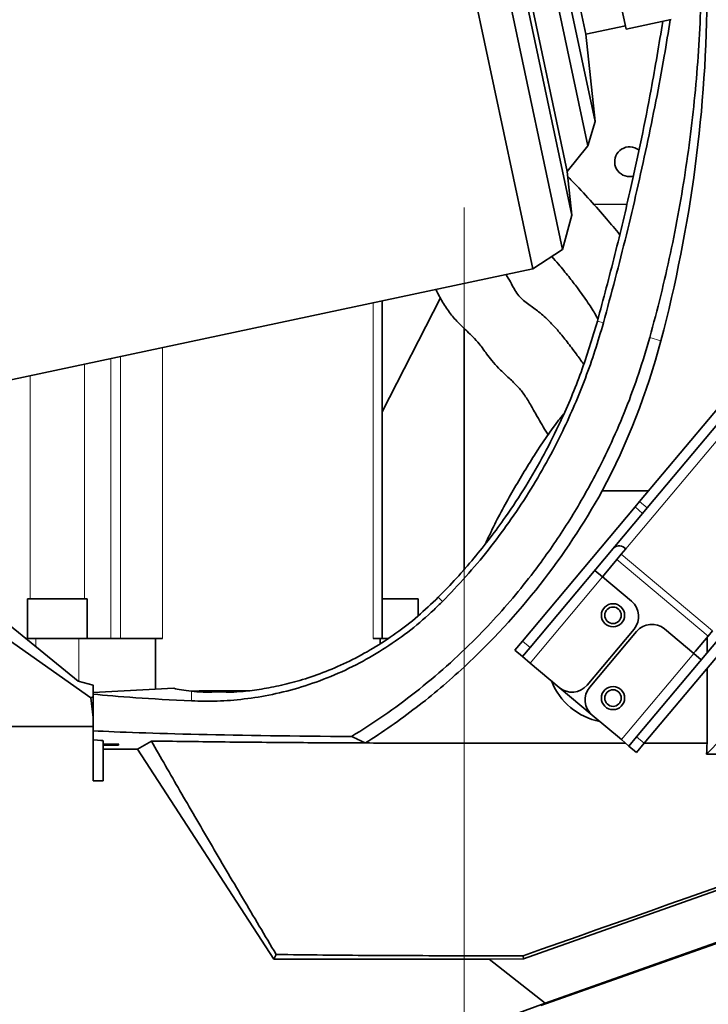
# Model space of a CAD drawing. Header units: millimetres. Extents: x 0 to 14900, y 0 to 10500.
# Tile 6 of 59: x 3304 to 3512, y 4868 to 5166. Entities that reach past the tile are written whole.
import ezdxf

# ---------------------------------------------------------------- set-up
doc = ezdxf.new("R2010")
doc.units = ezdxf.units.MM
doc.header["$LTSCALE"] = 25
doc.linetypes.add('CENTERX2', pattern=[20.32, 12.7, -2.54, 2.54, -2.54])
doc.styles.add('SLDTEXTSTYLE0', font='TXT', dxfattribs={"width": 0.605})
doc.dimstyles.new('SLDDIMSTYLE0', dxfattribs={"dimtxt": 87.5, "dimasz": 87.5, "dimexe": 0, "dimexo": 0.0625, "dimgap": 21.875, "dimtad": 1, "dimdec": 0, "dimrnd": 1e-09, "dimzin": 12, "dimdsep": 46, "dimtxsty": 'SLDTEXTSTYLE0', "dimsah": 1, "dimcen": 0.09, "dimadec": 0, "dimazin": 3, "dimtfac": 1, "dimtofl": 0, "dimtmove": 0, "dimatfit": 3, "dimfxl": 1, "dimfrac": 2, "dimtolj": 1, "dimtzin": 12, "dimarcsym": 0})

# ---------------------------------------------------------------- blocks, each defined once
blk = doc.blocks.new('_D')
at = {"color": 7, "linetype": 'Continuous', "lineweight": 0}
for p, q in [((1834, 5277.83), (1834, 3425.01)), ((3438.18, 4377.82), (3438.18, 3425.01)), ((1834, 3462.51), (3438.18, 3462.51))]:
    blk.add_line(p, q, dxfattribs=at)
at = {"color": 7, "linetype": 'Continuous', "lineweight": 18}
for points in [[(1834, 3462.51), (1921.5, 3450.01), (1921.5, 3475.01)], [(3438.18, 3462.51), (3350.68, 3475.01), (3350.68, 3450.01)]]:
    blk.add_solid(points, dxfattribs=at)
at = {"color": 7, "linetype": 'Continuous', "lineweight": 18, "insert": (2502.41, 3575.3), "char_height": 87.5, "attachment_point": 1, "style": 'SLDTEXTSTYLE0'}
blk.add_mtext('1604', dxfattribs=at)
blk = doc.blocks.new('_D_1')
at = {"color": 7, "linetype": 'Continuous', "lineweight": 0}
for p, q in [((993.1, 5818.77), (993.1, 3152.47)), ((3438.18, 4377.82), (3438.18, 3152.47)), ((993.1, 3189.97), (3438.18, 3189.97))]:
    blk.add_line(p, q, dxfattribs=at)
at = {"color": 7, "linetype": 'Continuous', "lineweight": 18}
for points in [[(993.1, 3189.97), (1080.6, 3177.47), (1080.6, 3202.47)], [(3438.18, 3189.97), (3350.68, 3202.47), (3350.68, 3177.47)]]:
    blk.add_solid(points, dxfattribs=at)
at = {"color": 7, "linetype": 'Continuous', "lineweight": 18, "insert": (2081.96, 3302.76), "char_height": 87.5, "attachment_point": 1, "style": 'SLDTEXTSTYLE0'}
blk.add_mtext('2445', dxfattribs=at)
blk = doc.blocks.new('_D_2')
at = {"color": 7, "linetype": 'Continuous', "lineweight": 0}
for p, q in [((4505.6, 5277.83), (4505.6, 3425.01)), ((3438.18, 4377.82), (3438.18, 3425.01)), ((4505.6, 3462.51), (3438.18, 3462.51))]:
    blk.add_line(p, q, dxfattribs=at)
at = {"color": 7, "linetype": 'Continuous', "lineweight": 18}
for points in [[(3438.18, 3462.51), (3525.68, 3450.01), (3525.68, 3475.01)], [(4505.6, 3462.51), (4418.1, 3475.01), (4418.1, 3450.01)]]:
    blk.add_solid(points, dxfattribs=at)
at = {"color": 7, "linetype": 'Continuous', "lineweight": 18, "insert": (3838.21, 3575.3), "char_height": 87.5, "attachment_point": 1, "style": 'SLDTEXTSTYLE0'}
blk.add_mtext('1067', dxfattribs=at)
blk = doc.blocks.new('_D_3')
at = {"color": 7, "linetype": 'Continuous', "lineweight": 0}
for p, q in [((6638.31, 5389.4), (6638.31, 3170.36)), ((3438.18, 4377.82), (3438.18, 3170.36)), ((6638.31, 3207.86), (3438.18, 3207.86))]:
    blk.add_line(p, q, dxfattribs=at)
at = {"color": 7, "linetype": 'Continuous', "lineweight": 18}
for points in [[(3438.18, 3207.86), (3525.68, 3195.36), (3525.68, 3220.36)], [(6638.31, 3207.86), (6550.81, 3220.36), (6550.81, 3195.36)]]:
    blk.add_solid(points, dxfattribs=at)
at = {"color": 7, "linetype": 'Continuous', "lineweight": 18, "insert": (4904.57, 3320.65), "char_height": 87.5, "attachment_point": 1, "style": 'SLDTEXTSTYLE0'}
blk.add_mtext('3200', dxfattribs=at)

msp = doc.modelspace()

# ---------------------------------------------------------------- linework, layer by layer
at = {"color": 7, "linetype": 'Continuous', "lineweight": 35}
for p, q in [((3388.2585654, 5422.9984019), (3458.9526502, 5090.4290913)), ((3398.8772615, 5421.3167002), (3467.9691574, 5096.2846379)), ((3405.6432125, 5412.9616577), (3470.7516025, 5106.6693781)), ((3409.7550085, 5400.3073829), (3469.3606308, 5119.902017)), ((3418.5716151, 5395.8152347), (3475.5876904, 5127.5919895)), ((3423.5423472, 5389.9954008), (3477.761359, 5134.9305049)), ((3443.4544707, 5368.2790535), (3487.1184643, 5162.8685969)), ((3431.7400332, 5364.7665784), (3474.9881792, 5161.3124118)), ((3474.9881792, 5161.3124118), (3486.9105405, 5163.846742)), ((3487.1184643, 5162.8685969), (3500.7118106, 5165.7581275)), ((3477.761359, 5134.9305049), (3474.9881792, 5161.3124118)), ((3475.5876904, 5127.5919895), (3477.761359, 5134.9305049)), ((3469.3606308, 5119.902017), (3475.5876904, 5127.5919895)), ((3470.7516025, 5106.6693781), (3469.3606308, 5119.902017)), ((3487.3344776, 5109.8812965), (3477.3710614, 5109.9753598)), ((3467.9691574, 5096.2846379), (3470.7516025, 5106.6693781)), ((3458.9526502, 5090.4290913), (3467.9691574, 5096.2846379)), ((3239.1921684, 5043.7147204), (3458.9526502, 5090.4290913)), ((3413.4014233, 5047.2478572), (3431.0194133, 5081.754088)), ((3413.4014233, 4978.8310941), (3413.4014233, 5080.7462908)), ((3438.1787755, 5072.5088325), (3438.1787755, 4999.677452)), ((3491.2155487, 5020.1921099), (3522.0774171, 5056.9718525)), ((3493.513682, 5018.2637471), (3524.3755504, 5055.0434897)), ((3479.905999, 5023.3874383), (3493.8967476, 5023.3874383)), ((3489.834007, 5018.5456526), (3491.2155487, 5020.1921099)), ((3455.8459348, 4978.0402455), (3489.834007, 5018.5456526)), ((3493.513682, 5018.2637471), (3492.1321403, 5016.6172898)), ((3458.1440681, 4976.1118827), (3492.1321403, 5016.6172898)), ((3256.2671387, 5009.6683287), (3325.4801714, 4960.8816692)), ((3487.0447615, 5005.8872164), (3485.6812031, 5004.2621907)), ((3480.5066005, 4998.0953395), (3484.3176447, 5002.6371651)), ((3484.3176447, 5002.6371651), (3485.6812031, 5004.2621907)), ((3479.9740978, 4997.4607275), (3477.6759645, 4999.3890903)), ((3284.2006289, 4996.35767), (3321.6100255, 4965.9612611)), ((3479.9740978, 4997.4607275), (3488.7836089, 4990.06867)), ((3306.3059688, 4990.8310941), (3306.3059688, 4978.8310941)), ((3306.3059688, 4990.8310941), (3315.3059688, 4990.8310941)), ((3315.3059688, 4990.8310941), (3324.3059688, 4990.8310941)), ((3324.3059688, 4978.8310941), (3324.3059688, 4990.8310941)), ((3413.4014233, 4990.8310941), (3415.3059688, 4990.8310941)), ((3415.3059688, 4990.8310941), (3424.3059688, 4990.8310941)), ((3424.3059688, 4985.6490789), (3424.3059688, 4990.8310941)), ((3490.3179347, 4949.114803), (3524.3060069, 4989.6202102)), ((3492.616068, 4947.1864402), (3526.6041402, 4987.6918473)), ((3489.5231499, 4981.6156777), (3475.3818225, 4964.7626999)), ((3507.5516978, 4974.3203736), (3498.7421867, 4981.7124311)), ((3305.770895, 4978.8310941), (3308.8059688, 4978.8310941)), ((3308.8059688, 4978.8310941), (3321.8059688, 4978.8310941)), ((3321.8059688, 4978.8310941), (3345.0044537, 4978.8310941)), ((3345.0044537, 4978.8310941), (3345.0044537, 4963.4849266)), ((3345.0044537, 4978.8310941), (3347.125774, 4978.8310941)), ((3410.7653843, 4978.8310941), (3412.8867046, 4978.8310941)), ((3412.8867046, 4978.8310941), (3412.8867046, 4977.3048056)), ((3412.8867046, 4978.8310941), (3415.2153906, 4978.8310941)), ((3456.183087, 4882.098972), (3736.8442704, 4981.3193092)), ((3490.2891944, 4980.9728901), (3476.1478669, 4964.1199123)), ((3511.8952446, 4979.4968111), (3508.0842005, 4974.9549855)), ((3511.5882337, 4974.4637583), (3511.5882337, 4979.1309297)), ((3513.258803, 4981.1218368), (3511.8952446, 4979.4968111)), ((3453.5230524, 4975.2719421), (3455.8459348, 4978.0402455)), ((3458.1440681, 4976.1118827), (3455.8211858, 4973.3435793)), ((3455.8211858, 4973.3435793), (3453.5230524, 4975.2719421)), ((3455.8211858, 4973.3435793), (3458.1193191, 4971.4152164)), ((3509.8498311, 4972.3920107), (3507.5516978, 4974.3203736)), ((3466.9288302, 4964.0231589), (3458.1193191, 4971.4152164)), ((3748.208644, 4969.7025425), (3462.7244176, 4868.6799589)), ((3511.5882337, 4947.2012908), (3511.5882337, 4969.7965868)), ((3326.1787755, 4964.6958832), (3321.6100255, 4965.9612611)), ((3326.1787755, 4961.2141754), (3326.1787755, 4964.6958832)), ((3350.4779338, 4963.7717796), (3326.1787755, 4962.4983146)), ((3476.8874079, 4955.66692), (3466.9288302, 4964.0231589)), ((3326.1787755, 4961.2141754), (3325.4801714, 4960.8816692)), ((3325.4801714, 4960.8816692), (3326.1787755, 4954.9880425)), ((3326.1787755, 4961.2141754), (3326.1787755, 4954.9880425)), ((3358.154743, 4963.0476591), (3355.9646675, 4962.9130989)), ((3372.9512539, 4963.0476591), (3358.154743, 4963.0476591)), ((3326.1787755, 4952.1917881), (3326.1787755, 4954.9880425)), ((3476.8874079, 4955.66692), (3485.696919, 4948.2748625)), ((3294.4157529, 4952.1917881), (3326.1787755, 4952.1917881)), ((3326.1787755, 4935.8310941), (3326.1787755, 4952.1917881)), ((3487.9950524, 4946.3464997), (3490.3179347, 4949.114803)), ((3329.1787755, 4946.8582365), (3329.1787755, 4947.8782377)), ((3333.9072414, 4946.8582365), (3329.1787755, 4946.8582365)), ((3329.1787755, 4946.5963773), (3329.1787755, 4946.8582365)), ((3329.1787755, 4945.4180108), (3329.1787755, 4946.5963773)), ((3333.7547427, 4946.5963773), (3329.1787755, 4946.5963773)), ((3339.4825793, 4945.4180108), (3343.712274, 4947.8531308)), ((3438.1787755, 4947.2012908), (3486.976352, 4947.2012908)), ((3485.696919, 4948.2748625), (3487.9950524, 4946.3464997)), ((3490.2931857, 4944.4181368), (3487.9950524, 4946.3464997)), ((3492.616068, 4947.1864402), (3490.2931857, 4944.4181368)), ((3492.6285291, 4947.2012908), (3511.5882337, 4947.2012908)), ((3516.0900246, 4948.5662384), (3511.4478965, 4943.9241103)), ((3329.1787755, 4945.4180108), (3329.1787755, 4935.8310941)), ((3329.1787755, 4945.4180108), (3339.4825793, 4945.4180108)), ((3380.6696781, 4881.9954404), (3339.4825793, 4945.4180108)), ((3628.4663997, 4943.9241103), (3511.4478965, 4943.9241103)), ((3326.1787755, 4935.8310941), (3329.1787755, 4935.8310941)), ((3617.6144293, 4923.26065), (3461.3927435, 4867.979423)), ((3381.4156001, 4883.3692577), (3380.6696781, 4881.9954404)), ((3380.6696781, 4881.9954404), (3445.7795143, 4881.9954404)), ((3456.0337941, 4883.0056875), (3438.1787755, 4883.0056875)), ((3445.7795143, 4881.9954404), (3456.183087, 4882.098972)), ((3445.7795143, 4881.9954404), (3462.7244176, 4868.6799589)), ((3456.0337941, 4883.0056875), (3456.183087, 4882.098972)), ((3462.7244176, 4868.6799589), (3372.4729036, 4835.8310941))]:
    msp.add_line(p, q, dxfattribs=at)
at = {"color": 7, "linetype": 'CENTERX2', "lineweight": 18}
msp.add_line((3438.1787755, 5108.9808168), (3438.1787755, 4427.8190025), dxfattribs=at)
at = {"color": 8, "linetype": 'Continuous', "lineweight": 18}
for p, q in [((3410.7653843, 5080.1859493), (3410.7653843, 4978.8310941)), ((3480.2747889, 5074.1463085), (3478.4521227, 5074.6630992)), ((3487.0447615, 5005.8872164), (3539.3145015, 5068.1798667)), ((3494.2861777, 5069.7391438), (3497.6614861, 5068.7748548)), ((3347.125774, 5066.6581106), (3347.125774, 4978.8310941)), ((3331.4545135, 4978.8310941), (3331.4545135, 5063.3268789)), ((3334.3978519, 5063.9525428), (3334.3978519, 4978.8310941)), ((3323.475698, 5061.6308263), (3323.475698, 4990.8310941)), ((3307.1362397, 4990.8310941), (3307.1362397, 5058.1575561)), ((3491.2155487, 5020.1921099), (3493.513682, 5018.2637471)), ((3492.1321403, 5016.6172898), (3489.834007, 5018.5456526)), ((3511.8952446, 4979.4968111), (3484.3176447, 5002.6371651)), ((3513.258803, 4981.1218368), (3485.6812031, 5004.2621907)), ((3458.1193191, 4971.4152164), (3479.9740978, 4997.4607275)), ((3431.6536, 4990.0029686), (3430.379575, 4991.2611911)), ((3308.8059688, 4978.8310941), (3308.8059688, 4976.3649932)), ((3321.8059688, 4978.8310941), (3321.8059688, 4965.9069919)), ((3455.8459348, 4978.0402455), (3458.1440681, 4976.1118827)), ((3507.5516978, 4974.3203736), (3485.696919, 4948.2748625)), ((3438.1787755, 4970.1886832), (3438.1787755, 4947.2012908)), ((3355.8856768, 4959.96991), (3355.8856768, 4962.9213746)), ((3490.3179347, 4949.114803), (3492.616068, 4947.1864402)), ((3438.1787755, 4883.0056875), (3438.1787755, 4947.2012908))]:
    msp.add_line(p, q, dxfattribs=at)
at = {"color": 7, "linetype": 'Continuous', "lineweight": 35}
for centre, radius in [((3483.1787755, 4985.8310941), 3.5), ((3483.1787755, 4985.8310941), 2.5), ((3483.1787755, 4960.8310941), 3.5), ((3483.1787755, 4960.8310941), 2.5)]:
    msp.add_circle(centre, radius, dxfattribs=at)
at = {"color": 7, "linetype": 'Continuous', "lineweight": 18}
msp.add_arc((3758.1787755, 5327.8310941), 1924.18, 99.1446904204, 210.8559817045, dxfattribs=at)
at = {"color": 7, "linetype": 'Continuous', "lineweight": 35}
for centre, radius, start, end in [((3488.1787755, 5122.8310941), 4.5, 52.243867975, 261.459008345), ((3488.1787755, 5122.8310941), 4.5, 261.459008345, 284.610614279), ((3292.5616747, 5127.3696483), 214.2666466, 312.81293584, 330.968296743), ((3485.0530468, 5004.0969797), 2.6780357, 41.950533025, 128.578246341), ((3482.0386894, 4996.8097643), 2, 140, 164.469800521), ((3484.9268833, 4985.4724033), 6, 320, 50), ((3494.885461, 4977.1161644), 6, 50, 140), ((3506.5521116, 4976.2405608), 2, 295.530199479, 320), ((3483.1787755, 4973.3310941), 20, 201.495277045, 258.504722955), ((3470.7855558, 4968.6194256), 6, 230, 320), ((3480.7441336, 4960.2631867), 6, 140, 230), ((3306.1787755, 4962.8310941), 32, 329.513528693, 330.056100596)]:
    msp.add_arc(centre, radius, start, end, dxfattribs=at)
for centre, major_axis, ratio, start_param, end_param in [((3089.6787755, 5176.3950482), (0, 422.0268455), 0.9997758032, 4.4545330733, 4.7087809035), ((3292.5616747, 5122.8773469), (0, 212.1600356), 0.9997758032, 4.2243009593, 4.4545330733), ((3438.1787755, 4964.8310941), (90, 0), 0.0524077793, 3.3681129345, 3.5584453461), ((3438.1787755, 4964.8310941), (124, 0), 0.0524077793, 3.5851614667, 3.9866959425), ((3438.1787755, 4952.3310941), (124, 0), 0.0261859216, 3.5851614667, 4.4348317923), ((3297.6787755, 4947.8782377), (31.5, 0), 0.0261859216, 0, 0.4399759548), ((3556.0078538, 4251.9112171), (0, 1096.2731376), 0.0524077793, 0.8837832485, 0.8876436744), ((1445.0187457, 4251.9112171), (3243.7011487, 1094.9241264), 0.0167612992, 5.3754299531, 5.4451560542)]:
    msp.add_ellipse(centre, major_axis=major_axis, ratio=ratio, start_param=start_param, end_param=end_param, dxfattribs=at)
for points, knots in [([(3494.2861777, 5069.7391438), (3495.4195963, 5073.9619455), (3497.6864265, 5082.4075224), (3500.5969439, 5095.2329385), (3503.1465045, 5108.1679706), (3505.3054225, 5121.273063), (3507.073522, 5134.5175464), (3508.4324246, 5147.9133135), (3509.4076578, 5161.3835924), (3509.7043566, 5170.405117), (3509.8527054, 5174.9158627)], [0, 0, 0, 0, 0.12360389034, 0.24720700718, 0.37131820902, 0.495428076, 0.62123741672, 0.74704526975, 0.87352310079, 1, 1, 1, 1]), ([(3498.2305161, 5165.23068), (3497.0896207, 5158.3443191), (3494.3029094, 5141.5239349), (3489.3408444, 5118.0759555), (3483.8566156, 5094.7783732), (3480.2539846, 5081.3695463), (3478.4521227, 5074.6630992)], [0, 0, 0, 0, 0.2257934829, 0.5515152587, 0.7756896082, 1, 1, 1, 1]), ([(3480.2747889, 5074.1463085), (3482.6550415, 5083.0075542), (3487.4155655, 5100.730116), (3493.4542878, 5127.6094755), (3497.8304913, 5149.2668064), (3499.8715123, 5162.0350574), (3500.4580263, 5165.7041807)], [0, 0, 0, 0, 0.29337191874, 0.58674617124, 0.88124612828, 1, 1, 1, 1]), ([(3485.1839481, 5100.8326415), (3483.8872881, 5102.4234234), (3481.0905958, 5105.8544901), (3476.2270583, 5111.3019698), (3472.2891507, 5115.5583491), (3469.9378473, 5117.9209991), (3469.5252933, 5118.335544)], [0, 0, 0, 0, 0.2767238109, 0.5968498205, 0.9292642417, 1, 1, 1, 1]), ([(3464.7000873, 5094.1616216), (3465.3662731, 5093.404131), (3467.1710108, 5091.3520429), (3469.7683776, 5088.178755), (3472.839293, 5084.2301247), (3475.6190235, 5080.291198), (3477.6785562, 5077.0884718), (3478.3963892, 5075.6549085), (3478.6039882, 5075.2403188)], [0, 0, 0, 0, 0.1061061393, 0.2874479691, 0.4571412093, 0.6911360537, 0.9106758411, 1, 1, 1, 1]), ([(3474.2805997, 5061.6699173), (3473.5703003, 5062.6854768), (3471.9942734, 5064.9388214), (3469.4394595, 5068.284254), (3466.8531446, 5071.5094935), (3464.5181885, 5074.0934831), (3462.5235646, 5076.0152952), (3460.8452412, 5077.4300232), (3459.1841492, 5078.6844937), (3457.6184732, 5079.7834205), (3456.0747046, 5080.9407639), (3454.7325489, 5082.2762962), (3453.6124859, 5083.9068555), (3452.4857771, 5085.9564584), (3451.5648346, 5087.5955675), (3450.990426, 5088.5425099), (3450.8861579, 5088.7144012)], [0, 0, 0, 0, 0.1012687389, 0.2246971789, 0.3345187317, 0.4246185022, 0.4972494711, 0.5539960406, 0.6002804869, 0.6548482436, 0.7193019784, 0.7901200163, 0.8603992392, 0.9220016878, 0.9858415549, 1, 1, 1, 1]), ([(3429.7315446, 5084.2175761), (3429.7411222, 5084.1954752), (3430.3172179, 5082.8660965), (3431.6653479, 5080.3993179), (3433.9504846, 5076.9359741), (3436.5012631, 5074.0524812), (3439.0050188, 5071.7143675), (3441.0845568, 5069.7486535), (3442.6018138, 5068.0628338), (3443.7878068, 5066.4818736), (3445.1644557, 5064.5833369), (3446.730261, 5062.5629235), (3448.8099588, 5060.2448438), (3451.3387221, 5057.8418968), (3453.8658573, 5055.5628206), (3456.0946554, 5052.9945287), (3457.9742778, 5049.9547785), (3459.6853483, 5046.9306257), (3461.3499867, 5044.0492869), (3462.5850047, 5041.9675792), (3463.4020518, 5040.6479382), (3463.6474907, 5040.2515214)], [0, 0, 0, 0, 0.0010113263, 0.0608316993, 0.1213280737, 0.176915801, 0.2253850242, 0.2657196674, 0.3168371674, 0.352317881, 0.3780296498, 0.4162409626, 0.466755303, 0.5308391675, 0.6130844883, 0.6972020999, 0.7830882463, 0.8691896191, 0.9234270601, 0.9769976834, 1, 1, 1, 1]), ([(3478.4521227, 5074.6630992), (3476.8966612, 5069.509842), (3473.7857199, 5059.2032675), (3468.1786251, 5045.8809797), (3462.4692419, 5034.4587513), (3456.9230247, 5024.8347635), (3451.406626, 5016.4362357), (3446.1063343, 5009.196084), (3441.1556799, 5003.0093622), (3435.9352147, 4996.9937883), (3432.2314035, 4993.1720037), (3430.379575, 4991.2611911)], [0, 0, 0, 0, 0.1664298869, 0.3328617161, 0.4470686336, 0.5613713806, 0.6755475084, 0.7561796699, 0.8368072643, 0.9184070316, 1, 1, 1, 1]), ([(3431.6536, 4990.0029686), (3434.05299, 4992.5026289), (3438.8546267, 4997.5049256), (3445.5199373, 5005.4976423), (3451.8352583, 5013.8997234), (3457.7223853, 5022.73455), (3463.1642068, 5031.9698739), (3467.7732039, 5040.8877572), (3471.6513256, 5049.4064385), (3474.8985248, 5057.4914995), (3477.8174706, 5065.729772), (3479.4556842, 5071.3408011), (3480.2747889, 5074.1463085)], [0, 0, 0, 0, 0.1054370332, 0.2109995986, 0.316467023, 0.4255849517, 0.5348010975, 0.6439339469, 0.7325990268, 0.8212644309, 0.9106324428, 1, 1, 1, 1]), ([(3404.2018891, 4949.2083122), (3407.4801827, 4951.283522), (3414.0373672, 4955.4343198), (3423.6478885, 4962.580375), (3432.9740747, 4970.3833076), (3441.3790636, 4978.3525166), (3448.8137109, 4986.2325352), (3455.3592144, 4993.8977722), (3462.6152997, 5003.2930633), (3470.2685845, 5014.5960084), (3477.2367851, 5026.7416083), (3482.7887139, 5038.0202428), (3487.1860035, 5048.3239114), (3491.0875622, 5058.8823123), (3493.2199792, 5066.1202225), (3494.2861777, 5069.7391438)], [0, 0, 0, 0, 0.0766475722, 0.1533091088, 0.2325124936, 0.311730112, 0.376735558, 0.4418040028, 0.5068246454, 0.607090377, 0.7073675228, 0.7801168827, 0.852866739, 0.926434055, 1, 1, 1, 1]), ([(3468.2517825, 5046.6190357), (3467.7496026, 5045.9877096), (3464.5833577, 5042.0071976), (3459.2796124, 5034.1527329), (3452.4867592, 5022.9098825), (3447.6480404, 5013.958337), (3445.232945, 5008.6983066), (3444.6886082, 5007.5127517)], [0, 0, 0, 0, 0.0528918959, 0.3334834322, 0.6203907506, 0.9144401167, 1, 1, 1, 1]), ([(3430.379575, 4991.2611911), (3428.3461323, 4989.3153068), (3424.2740443, 4985.4185597), (3417.6353929, 4980.2907224), (3410.7162625, 4975.7405063), (3403.5813737, 4971.9050435), (3396.4035599, 4968.7560415), (3389.4883326, 4966.3498937), (3382.9825299, 4964.6363521), (3376.9697793, 4963.4848879), (3371.8375769, 4962.8320646), (3368.9049174, 4962.6523797), (3367.6581362, 4962.5759891)], [0, 0, 0, 0, 0.1048779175, 0.2100241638, 0.3148211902, 0.420140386, 0.5258381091, 0.6311438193, 0.7296756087, 0.8285153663, 0.9270955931, 1, 1, 1, 1]), ([(3355.8856768, 4959.96991), (3358.4194926, 4959.910209), (3363.4935723, 4959.790655), (3371.7099582, 4960.4300027), (3380.2555891, 4961.7898459), (3389.0622858, 4964.0552488), (3397.9362355, 4967.2195999), (3406.5056489, 4971.2066511), (3414.6034157, 4975.9681832), (3422.1365321, 4981.3579334), (3427.7640707, 4986.1603999), (3430.8129151, 4989.1724338), (3431.6536, 4990.0029686)], [0, 0, 0, 0, 0.1088376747, 0.2179523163, 0.3267032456, 0.4360116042, 0.5457146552, 0.6550084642, 0.7569401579, 0.8591903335, 0.9611733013, 1, 1, 1, 1]), ([(3408.4030486, 4947.2620792), (3410.997258, 4948.952714), (3416.1944623, 4952.3397091), (3423.7469448, 4957.9153409), (3431.1261091, 4963.8243176), (3435.8255056, 4968.0650793), (3438.1787755, 4970.1886832)], [0, 0, 0, 0, 0.24796341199, 0.49676657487, 0.74800081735, 1, 1, 1, 1]), ([(3360.0211801, 4962.5759891), (3359.1248645, 4962.6317061), (3357.648831, 4962.7234596), (3356.3828828, 4962.8655629), (3355.8856768, 4962.9213746)], [0, 0, 0, 0, 0.6072461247, 1, 1, 1, 1]), ([(3367.6581362, 4962.5759891), (3367.3425215, 4962.5984422), (3366.7116888, 4962.6433203), (3365.4496265, 4962.686143), (3364.1072798, 4962.6976424), (3362.6704839, 4962.6761016), (3361.5655441, 4962.6443445), (3360.6177054, 4962.6053503), (3360.167772, 4962.5832044), (3360.0211801, 4962.5759891)], [0, 0, 0, 0, 0.2363005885, 0.472304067, 0.7087972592, 0.8071603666, 0.9065565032, 0.9695553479, 1, 1, 1, 1]), ([(3408.4032564, 4947.2622133), (3407.6179284, 4947.6277079), (3406.2240649, 4948.2764173), (3404.8164349, 4948.9251064), (3404.2018891, 4949.2083122)], [0, 0, 0, 0, 0.5634181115, 1, 1, 1, 1]), ([(3343.712274, 4947.8531308), (3347.1258423, 4947.8045638), (3353.9529788, 4947.7074298), (3364.6518764, 4947.5820783), (3375.6563163, 4947.4723141), (3386.6791783, 4947.3829989), (3397.5996025, 4947.3115039), (3404.7979897, 4947.2786638), (3408.4030714, 4947.2622168)], [0, 0, 0, 0, 0.1691726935, 0.3383453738, 0.5100858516, 0.6818263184, 0.8406529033, 1, 1, 1, 1]), ([(3343.712274, 4947.8531308), (3346.5566896, 4942.8923931), (3352.2529207, 4932.9580119), (3361.5027757, 4917.0765276), (3371.1806258, 4900.6014352), (3378.0017073, 4889.1170793), (3381.4156001, 4883.3692577)], [0, 0, 0, 0, 0.2485276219, 0.4977018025, 0.748604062, 1, 1, 1, 1]), ([(3408.4030526, 4947.2620741), (3411.6769513, 4947.2500006), (3418.2279456, 4947.2258416), (3428.1707459, 4947.2051503), (3434.8294172, 4947.2025824), (3438.1787755, 4947.2012908)], [0, 0, 0, 0, 0.3317777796, 0.6638795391, 1, 1, 1, 1]), ([(3438.1787755, 4883.0056875), (3433.4454343, 4883.0099608), (3423.9614203, 4883.0185231), (3409.7291974, 4883.0894201), (3395.4988263, 4883.1997989), (3386.1158958, 4883.3127006), (3381.4156001, 4883.3692577)], [0, 0, 0, 0, 0.247686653, 0.4962802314, 0.747666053, 1, 1, 1, 1])]:
    msp.add_open_spline(points, degree=3, knots=knots, dxfattribs=at)

# ---------------------------------------------------------------- dimensions: what is measured, and where the dimension line sits
at = {"color": 7, "linetype": 'Continuous', "lineweight": 18}
for base, p1, picture, middle in [((3438.1787755, 3189.9658796), (993.097748, 5868.7728145), '_D_1', (2215.6382617, 3189.9658796)), ((3438.1787755, 3207.8565486), (6638.3143508, 5439.3967608), '_D_3', (5038.2465631, 3207.8565486)), ((3438.1787755, 3462.505118), (1833.9987755, 5327.8310941), '_D', (2636.0887755, 3462.505118)), ((3438.1787755, 3462.505118), (4505.5987755, 5327.8310941), '_D_2', (3971.8887755, 3462.505118))]:
    dim = msp.add_linear_dim(base=base, p1=p1, p2=(3438.1787755, 4427.8190025), dimstyle='SLDDIMSTYLE0', dxfattribs=at)
    dim.commit()
    dim.dimension.update_dxf_attribs({"geometry": picture, "text_midpoint": middle, "dimtype": 160})

doc.saveas('drawing.dxf')
